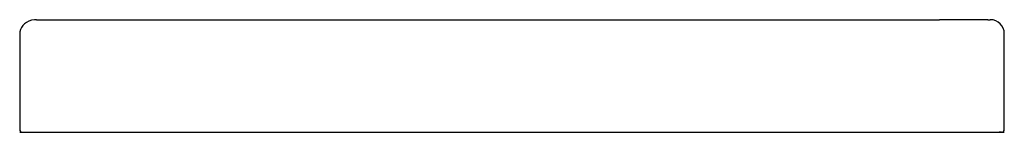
# Model space of a CAD drawing. Header units: millimetres. Extents: x -0.35 to 0.35, y 0 to 0.08.
import ezdxf

# ---------------------------------------------------------------- set-up
doc = ezdxf.new("R2010")
doc.units = ezdxf.units.MM
doc.layers.add('BLOCKS', color=3, linetype='Continuous')

msp = doc.modelspace()

# ---------------------------------------------------------------- linework, layer by layer
at = {"layer": 'BLOCKS', "linetype": 'Continuous'}
for p, q in [((-0.33808, 0.08), (0.30386, 0.08)), ((0.33834, 0.08), (0.30386, 0.08)), ((0.33834, 0.08), (0.34, 0.08)), ((0.35, 0.002), (0.35, 0.07)), ((-0.35, 0.07), (-0.35, 0.002)), ((0.348, 0), (0.34638, 0))]:
    msp.add_line(p, q, dxfattribs=at)
at = {"layer": 'BLOCKS'}
msp.add_line((-0.35, 0), (0.35, 0), dxfattribs=at)
at = {"layer": 'BLOCKS', "linetype": 'Continuous', "flags": 128}
msp.add_lwpolyline([(-0.33808, 0.08), (-0.33946, 0.07993), (-0.34157, 0.07957), (-0.34358, 0.0789), (-0.34521, 0.07805), (-0.34664, 0.07701), (-0.34783, 0.0758), (-0.34877, 0.07446), (-0.34946, 0.07302), (-0.34989, 0.07135), (-0.35, 0.07)], dxfattribs=at)
at = {"layer": 'BLOCKS', "linetype": 'Continuous'}
for centre, radius, start, end in [((0.34, 0.07), 0.01, 0, 90), ((-0.348, 0.002), 0.002, 180, 270), ((0.348, 0.002), 0.002, 270, 0)]:
    msp.add_arc(centre, radius, start, end, dxfattribs=at)

doc.saveas('drawing.dxf')
